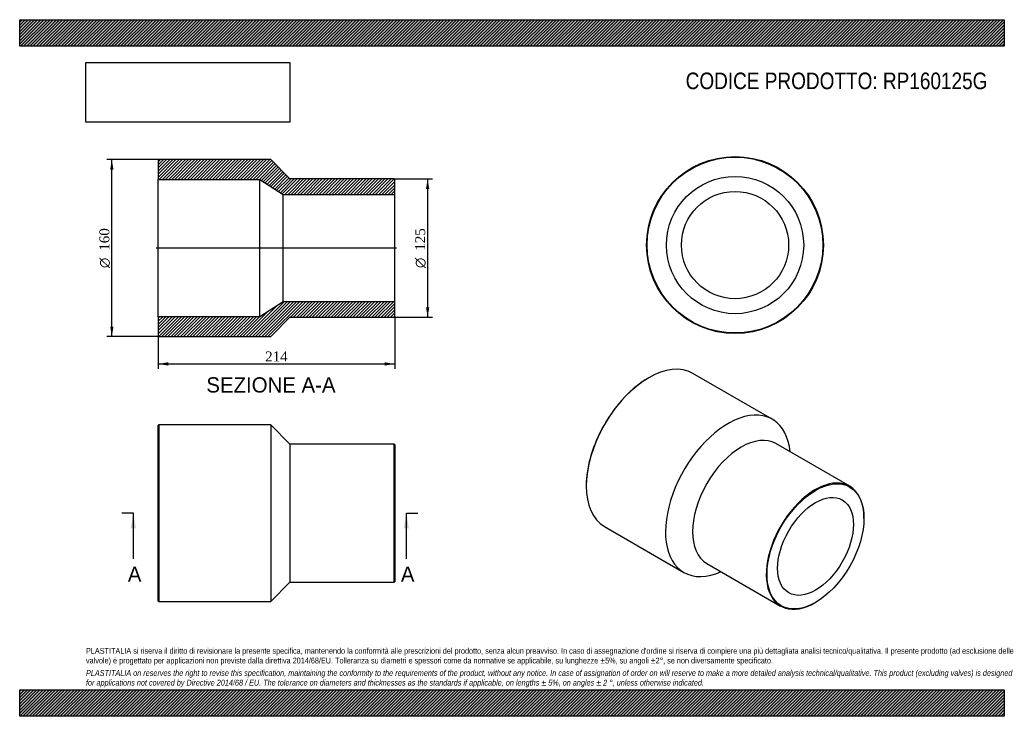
# Model space of a CAD drawing. Header units: millimetres. Extents: x 0 to 891, y 0 to 630.
import ezdxf
from ezdxf.enums import TextEntityAlignment as Align
from ezdxf.lldxf.tags import DXFTag

# ---------------------------------------------------------------- set-up
doc = ezdxf.new("R2010")
doc.units = ezdxf.units.MM
doc.header["$LTSCALE"] = 3
for name, color, linetype in [('Default', 7, 'Continuous'), ('DV4_Default', 7, 'Continuous'), ('RP160125G', 7, 'Continuous')]:
    doc.layers.add(name, color=color, linetype=linetype)
doc.styles.add('SEACAD_Solid_Edge_ANSI', font='seans.ttf')
doc.styles.add('SEACAD_Solid_Edge_ANSI1_Symbols', font='semeca1.ttf')
doc.styles.add('SEACAD_Times_New_Roman', font='times.ttf')
tags = doc.linetypes.add('CENTER2', pattern=[28.575, 19.05, -3.175, 3.175, -3.175]).pattern_tags.tags
tags[10:11] = [DXFTag(74, 4), DXFTag(75, 0), DXFTag(340, '0'), DXFTag(46, 0.0), DXFTag(50, 0.0), DXFTag(44, 0.0), DXFTag(45, 0.0)]
tags[8:9] = [DXFTag(74, 4), DXFTag(75, 0), DXFTag(340, '0'), DXFTag(46, 0.0), DXFTag(50, 0.0), DXFTag(44, 0.0), DXFTag(45, 0.0)]
tags[6:7] = [DXFTag(74, 4), DXFTag(75, 0), DXFTag(340, '0'), DXFTag(46, 0.0), DXFTag(50, 0.0), DXFTag(44, 0.0), DXFTag(45, 0.0)]
tags[4:5] = [DXFTag(74, 4), DXFTag(75, 0), DXFTag(340, '0'), DXFTag(46, 0.0), DXFTag(50, 0.0), DXFTag(44, 0.0), DXFTag(45, 0.0)]
doc.dimstyles.new('ANSImm', dxfattribs={"dimtxt": 9, "dimasz": 9, "dimexe": 4.5, "dimexo": 0, "dimgap": 2.25, "dimtad": 1, "dimdsep": 46, "dimtxsty": 'SEACAD_Times_New_Roman', "dimblk1": '_SE_FILLED', "dimblk2": '_SE_FILLED', "dimsah": 1, "dimcen": 4.5, "dimazin": 0, "dimtfac": 0.85, "dimtdec": 3, "dimtofl": 0, "dimtmove": 0, "dimatfit": 3, "dimfxl": 1, "dimarcsym": 0})
picture_1 = doc.add_image_def('image1.jpg', size_in_pixel=(4302, 1260))

# ---------------------------------------------------------------- blocks, each defined once
blk = doc.blocks.new('SE')
at = {"layer": 'RP160125G', "color": 7, "linetype": 'Continuous'}
for p, q in [((125.86, 263.75), (125.36, 263.25)), ((125.36, 104.25), (125.36, 263.25)), ((125.86, 263.75), (125.86, 103.75)), ((227.36, 263.75), (125.86, 263.75)), ((227.36, 263.75), (227.36, 103.75)), ((244.36, 246.25), (227.36, 263.75)), ((244.36, 246.25), (244.36, 121.25)), ((338.86, 246.25), (244.36, 246.25)), ((338.86, 121.25), (338.86, 246.25)), ((339.36, 245.75), (338.86, 246.25)), ((339.36, 245.75), (339.36, 121.75)), ((227.36, 103.75), (244.36, 121.25)), ((244.36, 121.25), (338.86, 121.25)), ((338.86, 121.25), (339.36, 121.75)), ((125.36, 104.25), (125.86, 103.75)), ((125.86, 103.75), (227.36, 103.75))]:
    blk.add_line(p, q, dxfattribs=at)
blk = doc.blocks.new('SE1')
at = {"layer": 'RP160125G', "color": 7, "linetype": 'Continuous'}
for p, q in [((569.21, 306.15), (568.85, 305.95)), ((680.98, 268.68), (609.21, 310.11)), ((751.07, 208), (684.25, 246.58)), ((512.64, 208.58), (512.64, 208.17)), ((764.01, 178.98), (764.01, 179.39)), ((529.21, 171.55), (600.98, 130.11)), ((621.75, 138.33), (688.57, 99.75)), ((719.82, 102.84), (720.17, 103.05))]:
    blk.add_line(p, q, dxfattribs=at)
for centre, major_axis, start_param, end_param in [((569.21, 240.83), (-40, -69.28), 3.141593, 6.283185), ((568.85, 241.03), (39.75, 68.85), 0.785398, 2.356195), ((640.98, 199.39), (-40, -69.28), 2.467462, 6.283185), ((653, 192.45), (-31.25, -54.13), 3.141593, 6.283185), ((719.82, 153.87), (31.25, 54.13), 0, 3.926991), ((719.82, 153.87), (31.25, 54.13), 5.497787, 6.283185), ((640.98, 199.39), (-40, -69.28), 0, 0.674131)]:
    blk.add_ellipse(centre, major_axis=major_axis, ratio=0.57735, start_param=start_param, end_param=end_param, dxfattribs=at)
for major_axis in [(-31, -53.69), (-24.25, -42)]:
    blk.add_ellipse((720.17, 153.67), major_axis=major_axis, ratio=0.57735, dxfattribs=at)
blk = doc.blocks.new('SE2')
at = {"layer": 'RP160125G', "color": 7, "linetype": 'Continuous'}
for radius in [80, 79.5, 62.1, 48.5]:
    blk.add_circle((647.34, 426.19), radius, dxfattribs=at)
blk = doc.blocks.new('SE4')
at = {"color": 7, "linetype": 'Continuous', "style": 'SEACAD_Solid_Edge_ANSI'}
blk.add_text('A', height=13.8, dxfattribs=at).set_placement((97.86, 135.45), align=Align.TOP_LEFT)
blk = doc.blocks.new('SE5')
at = {"color": 7, "linetype": 'Continuous', "style": 'SEACAD_Solid_Edge_ANSI'}
blk.add_text('A', height=13.8, dxfattribs=at).set_placement((344.94, 135.45), align=Align.TOP_LEFT)
blk = doc.blocks.new('SEANNOT_GROUP')
at = {"linetype": 'Continuous'}
blk.add_hatch(color=7, dxfattribs=at).paths.add_polyline_path([(105.14, 169.95), (102.84, 183.75), (100.54, 169.95)])
at = {"color": 7, "linetype": 'Continuous'}
blk.add_lwpolyline([(102.84, 142.35), (102.84, 183.75)], dxfattribs=at)
blk = doc.blocks.new('SEANNOT_GROUP1')
at = {"linetype": 'Continuous'}
blk.add_hatch(color=7, dxfattribs=at).paths.add_polyline_path([(352.22, 169.95), (349.92, 183.75), (347.62, 169.95)])
at = {"color": 7, "linetype": 'Continuous'}
blk.add_lwpolyline([(349.92, 142.35), (349.92, 183.75)], dxfattribs=at)
blk = doc.blocks.new('SE3')
at = {"layer": 'Default', "color": 7, "linetype": 'CENTER2'}
for p, q in [((102.84, 183.75), (92.49, 183.75)), ((349.92, 183.75), (360.27, 183.75))]:
    blk.add_line(p, q, dxfattribs=at)
at = {"layer": 'Default', "color": 7, "linetype": 'CENTER2', "const_width": 0.0001}
blk.add_lwpolyline([(102.84, 183.75), (349.92, 183.75)], dxfattribs=at)
at = {"layer": 'Default'}
for name in ['SEANNOT_GROUP', 'SEANNOT_GROUP1', 'SE4', 'SE5']:
    blk.add_blockref(name, (0, 0), dxfattribs=at)
blk = doc.blocks.new('SE6')
at = {"layer": 'RP160125G', "linetype": 'Continuous'}
h = blk.add_hatch(dxfattribs=at)
h.set_pattern_fill('LINE', scale=0.62992, angle=45, style=0)
h.paths.add_polyline_path([(244.36, 485.96), (227.36, 503.46), (125.86, 503.46), (125.36, 502.96), (125.36, 485.56), (217.36, 485.56), (238.36, 471.96), (339.36, 471.96), (339.36, 485.46), (338.86, 485.96)])
h = blk.add_hatch(dxfattribs=at)
h.set_pattern_fill('LINE', scale=0.62992, angle=45, style=0)
h.paths.add_polyline_path([(227.36, 343.46), (244.36, 360.96), (338.86, 360.96), (339.36, 361.46), (339.36, 374.96), (238.36, 374.96), (217.36, 361.36), (125.36, 361.36), (125.36, 343.96), (125.86, 343.46)])
at = {"layer": 'DV4_Default', "color": 7, "linetype": 'CENTER2'}
blk.add_line((341.11, 423.46), (123.61, 423.46), dxfattribs=at)
at = {"layer": 'RP160125G', "color": 7, "linetype": 'Continuous'}
for p, q in [((125.36, 502.96), (125.86, 503.46)), ((125.36, 502.96), (125.36, 485.56)), ((227.36, 503.46), (125.86, 503.46)), ((244.36, 485.96), (227.36, 503.46)), ((125.36, 361.36), (125.36, 485.56)), ((125.36, 485.56), (217.36, 485.56)), ((217.36, 361.36), (217.36, 485.56)), ((217.36, 485.56), (238.36, 471.96)), ((338.86, 485.96), (244.36, 485.96)), ((338.86, 485.96), (339.36, 485.46)), ((339.36, 471.96), (339.36, 485.46)), ((238.36, 374.96), (238.36, 471.96)), ((238.36, 471.96), (339.36, 471.96)), ((339.36, 374.96), (339.36, 471.96)), ((238.36, 374.96), (217.36, 361.36)), ((339.36, 374.96), (238.36, 374.96)), ((339.36, 361.46), (339.36, 374.96)), ((217.36, 361.36), (125.36, 361.36)), ((125.36, 361.36), (125.36, 343.96)), ((227.36, 343.46), (244.36, 360.96)), ((244.36, 360.96), (338.86, 360.96)), ((339.36, 361.46), (338.86, 360.96)), ((125.86, 343.46), (125.36, 343.96)), ((125.86, 343.46), (227.36, 343.46))]:
    blk.add_line(p, q, dxfattribs=at)
blk = doc.blocks.new('GDimGGroup')
at = {"layer": 'Default', "linetype": 'Continuous'}
for points in [[(370.65, 476.96), (369.15, 485.96), (367.65, 476.96)], [(370.65, 369.96), (367.65, 369.96), (369.15, 360.96)]]:
    blk.add_hatch(color=7, dxfattribs=at).paths.add_polyline_path(points)
at = {"layer": 'Default', "color": 7, "linetype": 'Continuous'}
for p, q in [((338.86, 485.96), (373.65, 485.96)), ((369.15, 485.96), (369.15, 360.96)), ((338.86, 360.96), (373.65, 360.96))]:
    blk.add_line(p, q, dxfattribs=at)
for s, style, p in [('125', 'SEACAD_Times_New_Roman', (357.9, 421.05)), ('O', 'SEACAD_Solid_Edge_ANSI1_Symbols', (357.9, 405.39))]:
    blk.add_text(s, height=9, rotation=90, dxfattribs=dict(at, style=style)).set_placement(p, align=Align.TOP_LEFT)
blk = doc.blocks.new('DMBLK160')
at = {"layer": 'Default', "linetype": 'Continuous'}
for points in [[(134.36, 317.18), (134.36, 320.18), (125.36, 318.68)], [(330.36, 317.18), (339.36, 318.68), (330.36, 320.18)]]:
    blk.add_hatch(color=7, dxfattribs=at).paths.add_polyline_path(points)
at = {"layer": 'Default', "color": 7, "linetype": 'Continuous'}
for p, q in [((125.36, 361.36), (125.36, 314.18)), ((339.36, 361.46), (339.36, 314.18)), ((125.36, 318.68), (339.36, 318.68))]:
    blk.add_line(p, q, dxfattribs=at)
at = {"layer": 'Default', "color": 7, "linetype": 'Continuous', "style": 'SEACAD_Times_New_Roman'}
blk.add_text('214', height=9, dxfattribs=at).set_placement((222.12, 329.93), align=Align.TOP_LEFT)
blk = doc.blocks.new('_SE_FILLED')
at = {"color": 0}
blk.add_line((0, 0), (-1, 0), dxfattribs=at)
blk.add_solid([(0, 0), (-1, -0.1665), (-1, 0.1665), (0, 0)], dxfattribs=at)
blk = doc.blocks.new('GDimGGroup1')
at = {"layer": 'Default', "linetype": 'Continuous'}
for points in [[(81.89, 494.46), (84.89, 494.46), (83.39, 503.46)], [(81.89, 352.46), (83.39, 343.46), (84.89, 352.46)]]:
    blk.add_hatch(color=7, dxfattribs=at).paths.add_polyline_path(points)
at = {"layer": 'Default', "color": 7, "linetype": 'Continuous'}
for p, q in [((125.86, 503.46), (78.89, 503.46)), ((83.39, 343.46), (83.39, 503.46)), ((125.86, 343.46), (78.89, 343.46))]:
    blk.add_line(p, q, dxfattribs=at)
for s, style, p in [('160', 'SEACAD_Times_New_Roman', (72.14, 421.05)), ('O', 'SEACAD_Solid_Edge_ANSI1_Symbols', (72.14, 405.39))]:
    blk.add_text(s, height=9, rotation=90, dxfattribs=dict(at, style=style)).set_placement(p, align=Align.TOP_LEFT)

msp = doc.modelspace()

# ---------------------------------------------------------------- hatches: boundary and pattern name
at = {"layer": 'Default', "linetype": 'Continuous'}
h = msp.add_hatch(dxfattribs=at)
h.set_pattern_fill('LINE', scale=0.629921, angle=45, style=0)
h.paths.add_polyline_path([(891, 606), (891, 630), (0, 630), (0, 606)])
for points in [[(891, 606), (891, 630), (0, 630), (0, 606)], [(891, 0), (891, 24), (0, 24), (0, 0)]]:
    msp.add_hatch(color=7, dxfattribs=at).paths.add_polyline_path(points)
h = msp.add_hatch(dxfattribs=at)
h.set_pattern_fill('LINE', scale=0.62992, angle=45, style=0)
h.paths.add_polyline_path([(891, 0), (891, 24), (0, 24), (0, 0)])

# ---------------------------------------------------------------- linework, layer by layer
at = {"layer": 'Default', "color": 7, "linetype": 'Continuous'}
for p, q in [((0, 630), (891, 630)), ((0, 606), (0, 630)), ((891, 630), (891, 606)), ((891, 606), (0, 606)), ((0, 24), (891, 24)), ((0, 0), (0, 24)), ((891, 24), (891, 0)), ((891, 0), (0, 0))]:
    msp.add_line(p, q, dxfattribs=at)

# ---------------------------------------------------------------- block references
at = {"layer": 'Default'}
for name in ['GDimGGroup1', 'SE6', 'SE2', 'GDimGGroup', 'SE1', 'SE', 'SE3']:
    msp.add_blockref(name, (0, 0), dxfattribs=at)

# ---------------------------------------------------------------- texts
at = {"layer": 'Default', "color": 7, "linetype": 'Continuous', "style": 'SEACAD_Solid_Edge_ANSI'}
msp.add_text('SEZIONE A-A', height=13.8, dxfattribs=at).set_placement((168.928, 306.613), align=Align.TOP_LEFT)
at = {"layer": 'Default', "attachment_point": 1}
for s, insert, char_height, width in [('{\\fArial Narrow|b0||i0||c0|p34;\\C7;\\H15.;\\W1.;CODICE PRODOTTO: RP160125G}', (602.666, 582.191), 15, 274.0773), ("{\\fArial Narrow|b0||i0||c0|p34;\\C7;\\H5.25;\\W1.;PLASTITALIA si riserva il diritto di revisionare la presente specifica, mantenendo la conformità alle prescrizioni del prodotto, senza alcun preavviso. In caso di assegnazione d'ordine si riserva di compiere una più dettagliata analisi tecnico/qualitativa. Il presente prodotto (ad esclusione delle \\P}{\\fArial Narrow|b0||i0||c0|p34;\\C7;\\H5.25;\\W1.;valvole) è progettato per applicazioni non previste dalla direttiva 2014/68/EU. Tolleranza su diametri e spessori come da normative se applicabile, su lunghezze ±5%, su angoli ±2°, se non diversamente specificato.\\P}{\\fArial Narrow|b0||i0||c0|p34;\\C7;\\H1.5;\\W1.;   \\P}{\\fArial Narrow|b0||i1||c0|p34;\\C7;\\H5.25;\\W1.;PLASTITALIA on reserves the right to revise this specification, maintaining the conformity to the requirements of the product, without any notice. In case of assignation of order on will reserve to make a more detailed analysis technical/qualitative. This product (excluding valves) is designed \\P}{\\fArial Narrow|b0||i1||c0|p34;\\C7;\\H5.25;\\W1.;for applications not covered by Directive 2014/68 / EU. The tolerance on diameters and thicknesses as the standards if applicable, on lengths ± 5%, on angles ± 2 °, unless otherwise indicated.\\P}", (60, 61.807), 5.25, 771)]:
    msp.add_mtext(s, dxfattribs=dict(at, insert=insert, char_height=char_height, width=width))

# ---------------------------------------------------------------- dimensions: what is measured, and where the dimension line sits
at = {"layer": 'Default', "color": 7, "linetype": 'Continuous'}
dim = msp.add_linear_dim(base=(125.357, 318.682), p1=(125.357, 361.357), p2=(339.357, 361.457), angle=0.026774, text='\\A1;<>', dimstyle='ANSImm', dxfattribs=at)
dim.commit()
dim.dimension.update_dxf_attribs({"geometry": 'DMBLK160', "text_midpoint": (232.357, 318.682), "dimtype": 161})

# ---------------------------------------------------------------- pictures from other files: only their frames are drawn
image = msp.add_image(picture_1, insert=(60, 537.31), size_in_units=(184.371, 54))
image.dxf.flags = 7

doc.saveas('drawing.dxf')
